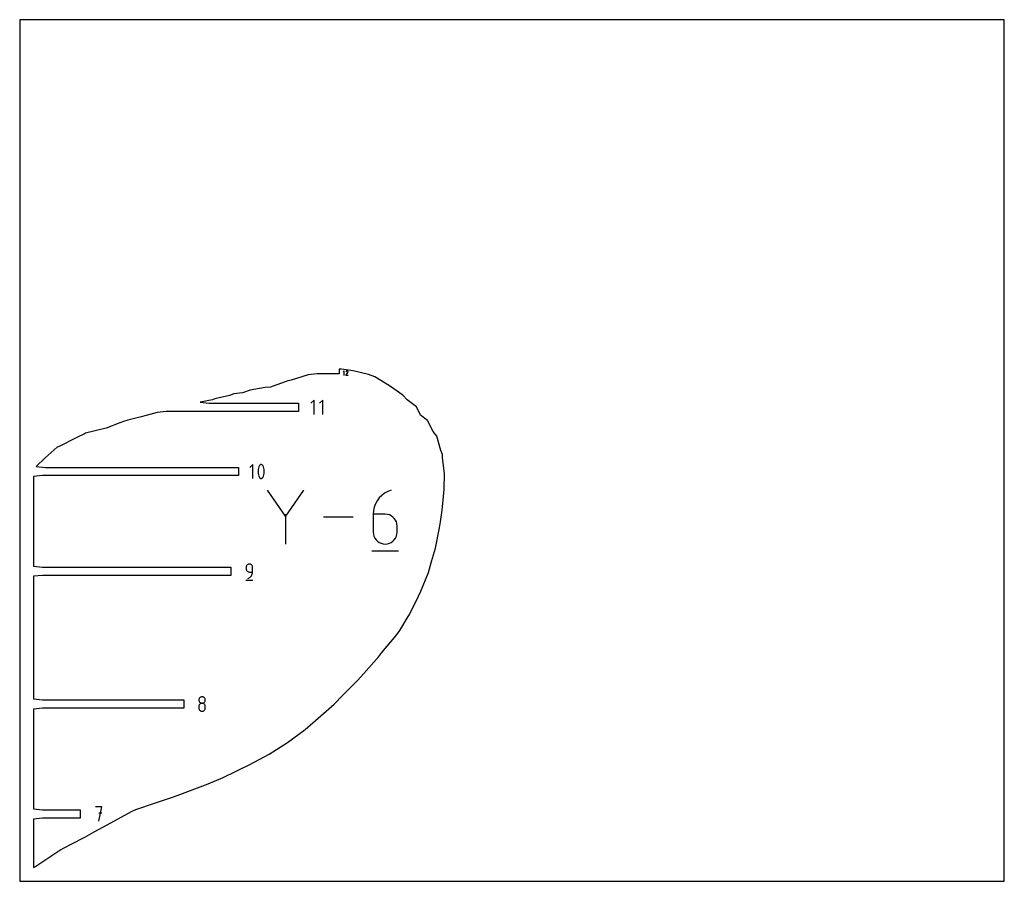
# Model space of a CAD drawing. Extents: x 0 to 480, y 0 to 420.
import ezdxf

# ---------------------------------------------------------------- set-up
doc = ezdxf.new("R2010")
doc.units = 0

msp = doc.modelspace()

# ---------------------------------------------------------------- linework, layer by layer
at = {"layer": 'annotation', "color": 1}
for p, q in [((158.230802, 248.769809), (157.732974, 248.271841)), ((158.230802, 246.530498), (158.230802, 248.769809)), ((159.070642, 246.53048), (159.989622, 248.009919)), ((160.065174, 246.53048), (159.070642, 246.53048)), ((159.137347, 248.520807), (159.072046, 248.395543)), ((159.189168, 248.59429), (159.137347, 248.520807)), ((159.251342, 248.655632), (159.189168, 248.59429)), ((159.321977, 248.70434), (159.251342, 248.655632)), ((159.399183, 248.739924), (159.321977, 248.70434)), ((159.481069, 248.761893), (159.399183, 248.739924)), ((159.565744, 248.769755), (159.481069, 248.761893)), ((159.651318, 248.763019), (159.565744, 248.769755)), ((159.735898, 248.741194), (159.651318, 248.763019)), ((159.817594, 248.703789), (159.735898, 248.741194)), ((159.890663, 248.651903), (159.817594, 248.703789)), ((159.817594, 248.703789), (159.817594, 248.703789)), ((159.951756, 248.58964), (159.890663, 248.651903)), ((160.000331, 248.518909), (159.951756, 248.58964)), ((159.989622, 248.009919), (159.990721, 248.011279)), ((159.989622, 248.009919), (159.989622, 248.009919)), ((159.990721, 248.011279), (159.991774, 248.01265)), ((159.991774, 248.01265), (159.99279, 248.014044)), ((159.99279, 248.014044), (159.993774, 248.015473)), ((159.993774, 248.015473), (159.994734, 248.016948)), ((159.994734, 248.016948), (159.995676, 248.01848)), ((159.995676, 248.01848), (159.996608, 248.020083)), ((159.996608, 248.020083), (159.997537, 248.021766)), ((159.997537, 248.021766), (159.998469, 248.023541)), ((159.998469, 248.023541), (160.036414, 248.105011)), ((159.998469, 248.023541), (159.998469, 248.023541)), ((160.035844, 248.441617), (160.000331, 248.518909)), ((160.057752, 248.359673), (160.035844, 248.441617)), ((160.036414, 248.105011), (160.05858, 248.189462)), ((160.065512, 248.274985), (160.057752, 248.359673)), ((160.05858, 248.189462), (160.065512, 248.274985)), ((143.501632, 234.564218), (141.936194, 232.998339)), ((143.501632, 227.522618), (143.501632, 234.564218)), ((147.70767, 234.564218), (146.142232, 232.998339)), ((147.70767, 227.522618), (147.70767, 234.564218)), ((113.637533, 203.154005), (112.131542, 201.64759)), ((113.637533, 196.379811), (113.637533, 203.154005)), ((116.567668, 202.006943), (116.372912, 201.378578)), ((116.827344, 202.617598), (116.567668, 202.006943)), ((116.914791, 202.763017), (116.827344, 202.617598)), ((116.827344, 202.617598), (116.827344, 202.617598)), ((117.023772, 202.88694), (116.914791, 202.763017)), ((117.15068, 202.988168), (117.023772, 202.88694)), ((117.291906, 203.0655), (117.15068, 202.988168)), ((117.443842, 203.117739), (117.291906, 203.0655)), ((117.602878, 203.143684), (117.443842, 203.117739)), ((117.765408, 203.142136), (117.602878, 203.143684)), ((117.927823, 203.111896), (117.765408, 203.142136)), ((118.086513, 203.051765), (117.927823, 203.111896)), ((118.147263, 203.019842), (118.086513, 203.051765)), ((118.086513, 203.051765), (118.086513, 203.051765)), ((118.205558, 202.983174), (118.147263, 203.019842)), ((118.261115, 202.942051), (118.205558, 202.983174)), ((118.313651, 202.896764), (118.261115, 202.942051)), ((118.362883, 202.847603), (118.313651, 202.896764)), ((118.408528, 202.794859), (118.362883, 202.847603)), ((118.450302, 202.73882), (118.408528, 202.794859)), ((118.487922, 202.679778), (118.450302, 202.73882)), ((118.521105, 202.618023), (118.487922, 202.679778)), ((118.78204, 202.006109), (118.521105, 202.618023)), ((118.521105, 202.618023), (118.521105, 202.618023)), ((118.977741, 201.3768), (118.78204, 202.006109)), ((116.243074, 200.737514), (116.178155, 200.088761)), ((116.178155, 200.088761), (116.178155, 199.43733)), ((116.178155, 199.43733), (116.243074, 198.788231)), ((116.372912, 201.378578), (116.243074, 200.737514)), ((116.243074, 198.788231), (116.372912, 198.146474)), ((116.372912, 198.146474), (116.567668, 197.517071)), ((116.567668, 197.517071), (116.827344, 196.905031)), ((116.827344, 196.905031), (116.827344, 196.905031)), ((116.827344, 196.905031), (116.860407, 196.843399)), ((116.860407, 196.843399), (116.897749, 196.784651)), ((118.43365, 196.760775), (118.521105, 196.905456)), ((118.521105, 196.905456), (118.78204, 197.516237)), ((118.521105, 196.905456), (118.521105, 196.905456)), ((118.78204, 197.516237), (118.977741, 198.144696)), ((119.108208, 200.735106), (118.977741, 201.3768)), ((118.977741, 198.144696), (119.108208, 198.785823)), ((119.173441, 200.086039), (119.108208, 200.735106)), ((119.108208, 198.785823), (119.173441, 199.434608)), ((119.173441, 199.434608), (119.173441, 200.086039)), ((116.897749, 196.784651), (116.939214, 196.728966)), ((116.939214, 196.728966), (116.984643, 196.676523)), ((116.984643, 196.676523), (117.033881, 196.627499)), ((117.033881, 196.627499), (117.086768, 196.582072)), ((117.086768, 196.582072), (117.143149, 196.540423)), ((117.143149, 196.540423), (117.202865, 196.502727)), ((117.202865, 196.502727), (117.265759, 196.469165)), ((117.265759, 196.469165), (117.265759, 196.469165)), ((117.265759, 196.469165), (117.4232, 196.410309)), ((117.4232, 196.410309), (117.584669, 196.381069)), ((117.584669, 196.381069), (117.746515, 196.380251)), ((117.746515, 196.380251), (117.905089, 196.406664)), ((117.905089, 196.406664), (118.056739, 196.459115)), ((118.056739, 196.459115), (118.197817, 196.536412)), ((118.197817, 196.536412), (118.32467, 196.637363)), ((118.32467, 196.637363), (118.43365, 196.760775)), ((129.570248, 177.977727), (120.817251, 190.635756)), ((138.3216, 190.635756), (129.570248, 177.977727)), ((176.524428, 188.12611), (175.314783, 186.911332)), ((177.903022, 189.165722), (176.524428, 188.12611)), ((179.434841, 190.009039), (177.903022, 189.165722)), ((181.104159, 190.634933), (179.434841, 190.009039)), ((181.104159, 190.634933), (181.104159, 190.634933)), ((172.85679, 182.427289), (172.48019, 180.723135)), ((173.465239, 184.040792), (172.85679, 182.427289)), ((174.289812, 185.542516), (173.465239, 184.040792)), ((175.314783, 186.911332), (174.289812, 185.542516)), ((129.570248, 178.996359), (129.570248, 164.393219)), ((172.48019, 180.723135), (172.351162, 178.949459)), ((172.351162, 178.949459), (172.351162, 170.227728)), ((178.178265, 178.949459), (172.351162, 178.949459)), ((179.226284, 178.855932), (178.178265, 178.949459)), ((180.212433, 178.586197), (179.226284, 178.855932)), ((181.120311, 178.156519), (180.212433, 178.586197)), ((181.933515, 177.583165), (181.120311, 178.156519)), ((162.513296, 177.514487), (148.165226, 177.514487)), ((182.635644, 176.882402), (181.933515, 177.583165)), ((183.210296, 176.070495), (182.635644, 176.882402)), ((183.641069, 175.163713), (183.210296, 176.070495)), ((183.91156, 174.17832), (183.641069, 175.163713)), ((184.005369, 173.130583), (183.91156, 174.17832)), ((184.005369, 170.227728), (184.005369, 173.130583)), ((184.005369, 173.130583), (184.005369, 173.130583)), ((172.351162, 170.227728), (172.351162, 170.227728)), ((172.351162, 170.227728), (172.445241, 169.179484)), ((172.445241, 169.179484), (172.71641, 168.19273)), ((172.71641, 168.19273), (173.148063, 167.283976)), ((183.210296, 167.283976), (183.641069, 168.19273)), ((183.641069, 168.19273), (183.91156, 169.179484)), ((183.91156, 169.179484), (184.005369, 170.227728)), ((173.148063, 167.283976), (173.723596, 166.469734)), ((173.723596, 166.469734), (174.426402, 165.766512)), ((174.426402, 165.766512), (175.239877, 165.190822)), ((175.239877, 165.190822), (176.147416, 164.759173)), ((176.147416, 164.759173), (177.132414, 164.488076)), ((177.132414, 164.488076), (178.178265, 164.394042)), ((178.178265, 164.394042), (179.226284, 164.488076)), ((178.178265, 164.394042), (178.178265, 164.394042)), ((179.226284, 164.488076), (180.212433, 164.759173)), ((180.212433, 164.759173), (181.120311, 165.190822)), ((181.120311, 165.190822), (181.933515, 165.766512)), ((181.933515, 165.766512), (182.635644, 166.469734)), ((182.635644, 166.469734), (183.210296, 167.283976)), ((171.621334, 161.113931), (184.741779, 161.113931)), ((110.504771, 153.645669), (110.432004, 153.380838)), ((110.620602, 153.889587), (110.504771, 153.645669)), ((110.775043, 154.108154), (110.620602, 153.889587)), ((110.963638, 154.296933), (110.775043, 154.108154)), ((111.181929, 154.451486), (110.963638, 154.296933)), ((111.425462, 154.567375), (111.181929, 154.451486)), ((111.689781, 154.640163), (111.425462, 154.567375)), ((111.97043, 154.665412), (111.689781, 154.640163)), ((112.25166, 154.640163), (111.97043, 154.665412)), ((111.97043, 154.665412), (111.97043, 154.665412)), ((112.516288, 154.567375), (112.25166, 154.640163)), ((112.759912, 154.451486), (112.516288, 154.567375)), ((112.97813, 154.296933), (112.759912, 154.451486)), ((113.166543, 154.108154), (112.97813, 154.296933)), ((113.320748, 153.889587), (113.166543, 154.108154)), ((113.436343, 153.645669), (113.320748, 153.889587)), ((113.508928, 153.380838), (113.436343, 153.645669)), ((110.432004, 153.380838), (110.406758, 153.099532)), ((110.406758, 153.099532), (110.406758, 152.316593)), ((110.406758, 152.316593), (110.406758, 152.316593)), ((110.406758, 152.316593), (110.432004, 152.035302)), ((110.432004, 152.035302), (110.504771, 151.770512)), ((110.504771, 151.770512), (110.620602, 151.526653)), ((110.620602, 151.526653), (110.775043, 151.308155)), ((110.775043, 151.308155), (110.963638, 151.11945)), ((110.963638, 151.11945), (111.181929, 150.964966)), ((111.181929, 150.964966), (111.425462, 150.849136)), ((111.425462, 150.849136), (111.689781, 150.776388)), ((111.689781, 150.776388), (111.97043, 150.751155)), ((111.97043, 150.751155), (113.534101, 150.751155)), ((112.739284, 148.619012), (113.014108, 148.985624)), ((113.014108, 148.985624), (113.235243, 149.387884)), ((113.235243, 149.387884), (113.398448, 149.820051)), ((113.398448, 149.820051), (113.499481, 150.276388)), ((113.499481, 150.276388), (113.534101, 150.751155)), ((113.534101, 153.099532), (113.508928, 153.380838)), ((113.534101, 150.751155), (113.534101, 153.099532)), ((113.534101, 153.099532), (113.534101, 153.099532)), ((110.211355, 146.743612), (113.732155, 146.743612)), ((111.187932, 147.623812), (111.635095, 147.790447)), ((111.187932, 147.623812), (111.187932, 147.623812)), ((111.635095, 147.790447), (112.045536, 148.015685)), ((112.045536, 148.015685), (112.415013, 148.293786)), ((112.415013, 148.293786), (112.739284, 148.619012)), ((87.382371, 88.655013), (87.357139, 88.375022)), ((87.357139, 88.375022), (87.357139, 88.375022)), ((87.357139, 88.375022), (87.382385, 88.093716)), ((87.455101, 88.91882), (87.382371, 88.655013)), ((87.382385, 88.093716), (87.455152, 87.828885)), ((87.570885, 89.161969), (87.455101, 88.91882)), ((87.455152, 87.828885), (87.570984, 87.584968)), ((87.725279, 89.379985), (87.570885, 89.161969)), ((87.570984, 87.584968), (87.725424, 87.3664)), ((87.913837, 89.568394), (87.725279, 89.379985)), ((87.913837, 86.440702), (87.725279, 86.25196)), ((87.725424, 87.3664), (87.914019, 87.177621)), ((88.132114, 89.722723), (87.913837, 89.568394)), ((88.132114, 86.595233), (87.913837, 86.440702)), ((87.914019, 87.177621), (88.13231, 87.023068)), ((88.375665, 89.838497), (88.132114, 89.722723)), ((88.375665, 86.711111), (88.132114, 86.595233)), ((88.13231, 87.023068), (88.375843, 86.907179)), ((88.640046, 89.911243), (88.375665, 89.838497)), ((88.640046, 86.783894), (88.375665, 86.711111)), ((88.375843, 86.907179), (88.640162, 86.834391)), ((88.920811, 89.936485), (88.640046, 89.911243)), ((88.920811, 86.809142), (88.640046, 86.783894)), ((88.640162, 86.834391), (88.920811, 86.809142)), ((89.201576, 89.911243), (88.920811, 89.936485)), ((88.920811, 89.936485), (88.920811, 89.936485)), ((88.920811, 86.809142), (89.201459, 86.834391)), ((89.201576, 86.783909), (88.920811, 86.809142)), ((88.920811, 86.809142), (88.920811, 86.809142)), ((88.920811, 86.809142), (88.920811, 86.809142)), ((89.201459, 86.834391), (89.465778, 86.907179)), ((89.465956, 89.838497), (89.201576, 89.911243)), ((89.465956, 86.711161), (89.201576, 86.783909)), ((89.465778, 86.907179), (89.709311, 87.023068)), ((89.709508, 89.722723), (89.465956, 89.838497)), ((89.709508, 86.595331), (89.465956, 86.711161)), ((89.709311, 87.023068), (89.927603, 87.177621)), ((89.927785, 89.568394), (89.709508, 89.722723)), ((89.927785, 86.440848), (89.709508, 86.595331)), ((89.927603, 87.177621), (90.116197, 87.3664)), ((90.116343, 89.379985), (89.927785, 89.568394)), ((90.116343, 86.252142), (89.927785, 86.440848)), ((90.116197, 87.3664), (90.270638, 87.584968)), ((90.270736, 89.161969), (90.116343, 89.379985)), ((90.270638, 87.584968), (90.38647, 87.828885)), ((90.386521, 88.91882), (90.270736, 89.161969)), ((90.38647, 87.828885), (90.459237, 88.093716)), ((90.459251, 88.655013), (90.386521, 88.91882)), ((90.459237, 88.093716), (90.484482, 88.375022)), ((90.484482, 88.375022), (90.459251, 88.655013)), ((90.484482, 88.375022), (90.484482, 88.375022)), ((87.382371, 85.524879), (87.357139, 85.243705)), ((87.357139, 85.243705), (87.357139, 84.464739)), ((87.357139, 84.464739), (87.357139, 84.464739)), ((87.357139, 84.464739), (87.382385, 84.183585)), ((87.455101, 85.789607), (87.382371, 85.524879)), ((87.382385, 84.183585), (87.455152, 83.91916)), ((87.570885, 86.033448), (87.455101, 85.789607)), ((87.455152, 83.91916), (87.570984, 83.67583)), ((87.725279, 86.25196), (87.570885, 86.033448)), ((87.570984, 83.67583), (87.725424, 83.457959)), ((87.725424, 83.457959), (87.914019, 83.269913)), ((87.914019, 83.269913), (88.13231, 83.116057)), ((88.13231, 83.116057), (88.375843, 83.000755)), ((88.375843, 83.000755), (88.640162, 82.928373)), ((88.640162, 82.928373), (88.920811, 82.903276)), ((88.920811, 82.903276), (89.201459, 82.928373)), ((88.920811, 82.903276), (88.920811, 82.903276)), ((89.201459, 82.928373), (89.465778, 83.000755)), ((89.465778, 83.000755), (89.709311, 83.116057)), ((89.709311, 83.116057), (89.927603, 83.269913)), ((89.927603, 83.269913), (90.116197, 83.457959)), ((90.116197, 83.457959), (90.270638, 83.67583)), ((90.270736, 86.033644), (90.116343, 86.252142)), ((90.270638, 83.67583), (90.38647, 83.91916)), ((90.386521, 85.789785), (90.270736, 86.033644)), ((90.38647, 83.91916), (90.459237, 84.183585)), ((90.459251, 85.524995), (90.386521, 85.789785)), ((90.459237, 84.183585), (90.484482, 84.464739)), ((90.484482, 85.243705), (90.459251, 85.524995)), ((90.484482, 84.464739), (90.484482, 85.243705)), ((90.484482, 85.243705), (90.484482, 85.243705)), ((40.077226, 36.356354), (36.945908, 36.356354)), ((38.511788, 29.314754), (40.077226, 36.356354)), ((40.077226, 33.220621), (38.511788, 33.220621))]:
    msp.add_line(p, q, dxfattribs=at)
at = {"layer": 'boundary', "color": 5}
for p, q in [((156.907017, 249.634419), (155.808855, 249.586763)), ((162.572474, 248.839585), (156.907017, 249.634419)), ((140.59796, 246.944954), (132.323916, 244.351985)), ((145.053274, 247.385054), (140.59796, 246.944954)), ((155.808855, 247.385054), (145.053274, 247.385054)), ((155.808855, 249.586763), (155.808855, 247.385054)), ((170.046243, 247.025858), (162.572474, 248.839585)), ((173.084733, 245.973877), (170.046243, 247.025858)), ((180.326058, 241.542713), (173.084733, 245.973877)), ((119.657269, 240.642103), (112.302346, 239.447624)), ((122.296293, 240.940477), (119.657269, 240.642103)), ((130.702078, 243.900818), (122.296293, 240.940477)), ((132.323916, 244.351985), (130.702078, 243.900818)), ((182.327207, 239.991083), (180.326058, 241.542713)), ((102.338972, 236.774992), (95.176342, 235.132556)), ((104.454918, 237.555336), (102.338972, 236.774992)), ((108.667601, 238.165618), (104.454918, 237.555336)), ((112.302346, 239.447624), (108.667601, 238.165618)), ((186.734296, 236.978723), (182.327207, 239.991083)), ((188.901872, 234.700966), (186.734296, 236.978723)), ((94.051166, 234.673107), (87.927298, 233.509018)), ((87.927298, 233.509018), (92.382613, 233.068918)), ((92.382613, 233.068918), (135.845594, 233.068918)), ((95.176342, 235.132556), (94.051166, 234.673107)), ((135.845594, 233.068918), (135.845595, 229.017918)), ((193.377677, 231.333429), (188.901872, 234.700966)), ((195.407016, 227.145462), (193.377677, 231.333429)), ((59.262313, 226.377089), (52.647102, 224.822019)), ((61.689354, 227.009651), (59.262313, 226.377089)), ((67.025666, 228.577818), (61.689354, 227.009651)), ((71.48098, 229.017918), (67.025666, 228.577818)), ((135.845595, 229.017918), (71.48098, 229.017918)), ((198.88109, 224.677393), (195.407016, 227.145462)), ((42.109631, 220.917252), (32.084193, 218.43719)), ((48.820153, 223.464622), (42.109631, 220.917252)), ((50.572822, 224.117924), (48.820153, 223.464622)), ((52.647102, 224.822019), (50.572822, 224.117924)), ((201.635351, 219.278439), (198.88109, 224.677393)), ((28.193504, 216.505047), (19.323515, 211.97132)), ((31.514202, 218.139484), (28.193504, 216.505047)), ((32.084193, 218.43719), (31.514202, 218.139484)), ((203.370047, 216.954115), (201.635351, 219.278439)), ((205.36754, 210.032324), (203.370047, 216.954115)), ((18.325868, 211.560987), (12.393942, 206.36776)), ((19.323515, 211.97132), (18.325868, 211.560987)), ((206.125045, 208.107383), (205.36754, 210.032324)), ((206.140296, 206.43529), (206.125045, 208.107383)), ((207.02832, 198.774014), (206.140296, 206.43529)), ((12.393942, 206.36776), (8.089141, 202.232508)), ((8.089141, 202.232508), (12.544455, 201.792408)), ((12.544455, 201.792408), (106.675979, 201.792408)), ((106.675979, 201.792408), (106.67598, 197.741408)), ((11.142814, 197.741408), (6.6875, 197.301308)), ((6.6875, 197.301308), (6.6875, 153.610212)), ((106.67598, 197.741408), (11.142814, 197.741408)), ((206.922927, 190.922074), (207.02832, 198.774014)), ((206.034771, 180.937653), (206.611483, 187.525819)), ((206.611483, 187.525819), (206.922927, 190.922074)), ((205.166133, 175.224188), (206.034771, 180.937653)), ((204.687943, 172.331674), (205.166133, 175.224188)), ((202.658057, 162.43277), (204.687943, 172.331674)), ((200.681071, 155.920184), (202.658057, 162.43277)), ((6.6875, 153.610212), (11.142814, 153.170112)), ((199.294741, 150.49098), (200.681071, 155.920184)), ((11.142814, 149.119112), (6.6875, 148.679012)), ((11.142814, 153.170112), (102.994754, 153.170112)), ((102.994755, 149.119112), (11.142814, 149.119112)), ((102.994754, 153.170112), (102.994755, 149.119112)), ((195.634307, 141.476215), (199.294741, 150.49098)), ((6.6875, 148.679012), (6.6875, 88.889896)), ((194.436409, 138.979454), (195.634307, 141.476215)), ((190.029609, 130.107814), (194.436409, 138.979454)), ((189.405368, 129.043888), (190.029609, 130.107814)), ((185.277317, 122.335776), (189.405368, 129.043888)), ((183.490932, 119.865971), (185.277317, 122.335776)), ((176.588797, 111.555508), (183.490932, 119.865971)), ((175.03663, 109.506242), (176.588797, 111.555508)), ((167.758614, 101.252697), (175.03663, 109.506242)), ((164.664026, 97.858173), (167.758614, 101.252697)), ((157.471868, 90.731487), (164.664026, 97.858173)), ((6.6875, 88.889896), (11.142814, 88.449796)), ((11.142814, 88.449796), (79.944694, 88.449796)), ((79.944694, 88.449796), (79.944694, 84.398796)), ((153.368816, 86.376717), (157.471868, 90.731487)), ((11.142814, 84.398797), (6.6875, 83.958696)), ((6.6875, 83.958696), (6.6875, 35.301154)), ((79.944694, 84.398796), (11.142814, 84.398797)), ((145.5248, 79.534416), (153.368816, 86.376717)), ((139.183664, 74.017696), (145.5248, 79.534416)), ((130.524453, 67.657505), (139.183664, 74.017696)), ((121.639348, 61.985714), (130.524453, 67.657505)), ((112.253577, 56.974923), (121.639348, 61.985714)), ((99.224054, 50.621306), (112.253577, 56.974923)), ((91.889537, 47.575508), (99.224054, 50.621306)), ((76.767615, 41.86878), (91.889537, 47.575508)), ((66.177838, 38.213083), (74.474574, 41.094277)), ((74.474574, 41.094277), (76.767615, 41.86878)), ((6.6875, 35.301154), (11.142814, 34.861054)), ((11.142814, 34.861054), (29.535671, 34.861054)), ((29.535671, 34.861054), (29.535671, 30.810054)), ((42.715644, 27.539628), (54.57599, 34.086304)), ((54.57599, 34.086304), (56.60737, 34.972666)), ((56.60737, 34.972666), (66.177838, 38.213083)), ((11.142814, 30.810054), (6.6875, 30.369954)), ((6.6875, 30.369954), (6.6875, 6.6875)), ((29.535671, 30.810054), (11.142814, 30.810054)), ((31.742706, 21.550337), (36.378059, 24.194896)), ((36.378059, 24.194896), (42.715644, 27.539628)), ((25.049596, 18.074106), (31.742706, 21.550337)), ((14.132691, 11.637823), (19.589188, 15.230447)), ((19.589188, 15.230447), (21.997072, 16.528161)), ((21.997072, 16.528161), (25.049596, 18.074106)), ((7.377285, 7.129212), (14.132691, 11.637823)), ((6.6875, 6.6875), (7.377285, 7.129212))]:
    msp.add_line(p, q, dxfattribs=at)
at = {"layer": 'frame', "color": 5}
for p, q in [((480, 420), (0, 420)), ((0, 420), (0, 0)), ((480, 0), (480, 420)), ((0, 0), (480, 0))]:
    msp.add_line(p, q, dxfattribs=at)

doc.saveas('drawing.dxf')
